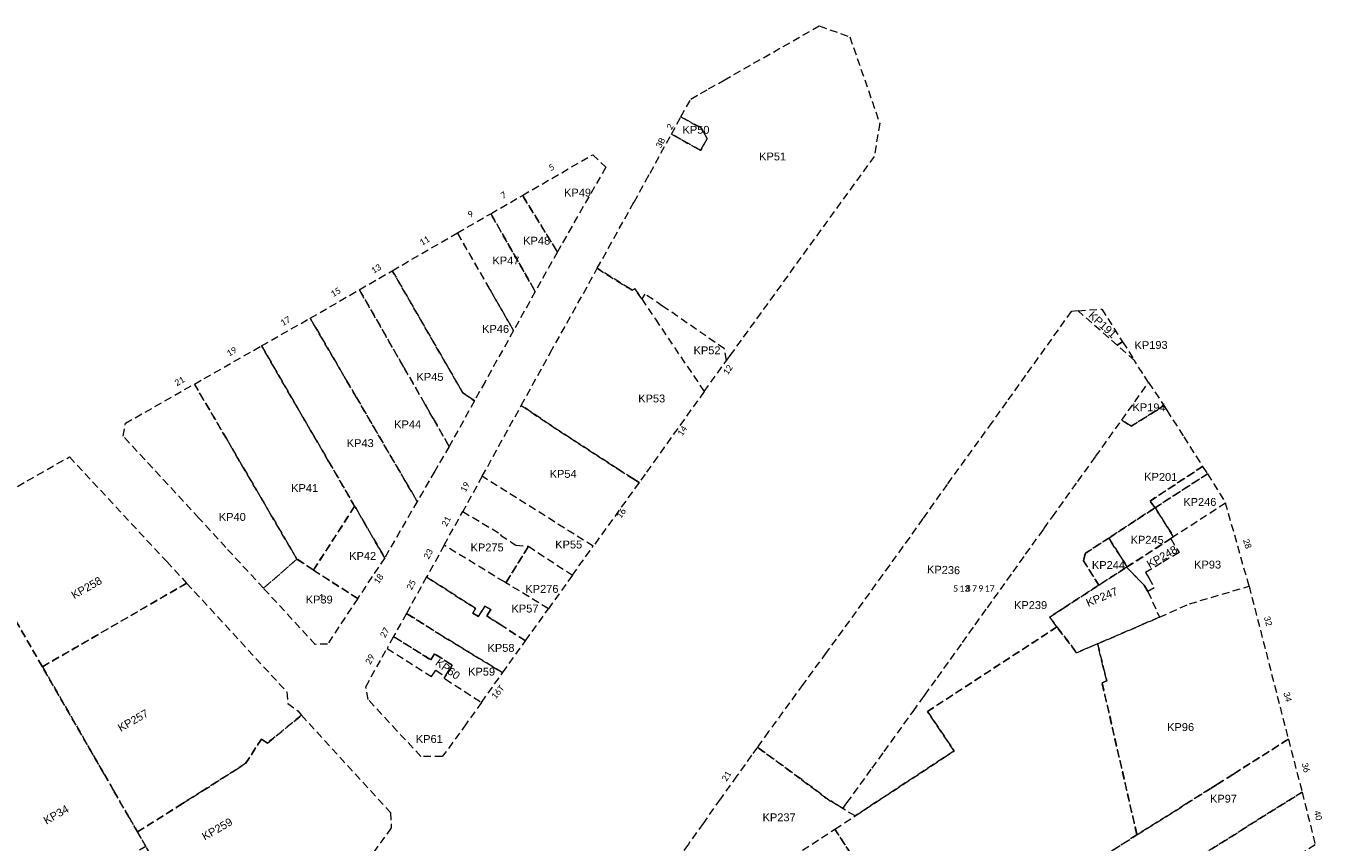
# Model space of a CAD drawing. Header units: metres. Extents: x 1711737 to 1712435, y 9275977 to 9276516.
# Tile 33 of 33: x 1712201 to 1712407, y 9276387 to 9276516. Entities that reach past the tile are written whole.
import ezdxf

# ---------------------------------------------------------------- set-up
doc = ezdxf.new("R2010")
doc.units = ezdxf.units.M
doc.header["$LTSCALE"] = 5
doc.linetypes.add('Parcelle', pattern=[1.2, 0.8, -0.4])
doc.layers.add('L5', color=7, linetype='Continuous')
doc.layers.add('L6', color=11, linetype='Parcelle', lineweight=13)
doc.layers.add('L7', color=11, linetype='Continuous', lineweight=15)
doc.styles.add('Legend', font='calibri.ttf')
doc.styles.get("Standard").update_dxf_attribs({"font": 'arial.ttf'})

msp = doc.modelspace()

# ---------------------------------------------------------------- linework, layer by layer
at = {"layer": 'L6', "ltscale": 0.3}
for points in [[(1712305.18, 9276501.61), (1712306.74, 9276504.44), (1712309.55, 9276506.05), (1712312.01, 9276507.44), (1712327.1, 9276516.05), (1712331.95, 9276514.3), (1712336.69, 9276500.61), (1712335.82, 9276495.35), (1712313.11, 9276463.98), (1712312.39, 9276462.97), (1712312.09, 9276464.8), (1712302.28, 9276471.61), (1712299.46, 9276473.51), (1712298.96, 9276472.73), (1712297.87, 9276474.35), (1712297.42, 9276474.11), (1712297.11, 9276474.31), (1712291.91, 9276477.59), (1712297.75, 9276488.11), (1712299.57, 9276491.42), (1712300.28, 9276492.7), (1712303.68, 9276498.89), (1712308.3, 9276496.28), (1712309.36, 9276498.19), (1712308.36, 9276499.86), (1712305.18, 9276501.61)], [(1712303.68, 9276498.89), (1712305.18, 9276501.61), (1712308.36, 9276499.86), (1712309.36, 9276498.19), (1712308.3, 9276496.28), (1712303.68, 9276498.89)], [(1712280.05, 9276489.16), (1712291.19, 9276495.6), (1712293.26, 9276493.64), (1712285.59, 9276480.19), (1712280.05, 9276489.16)], [(1712285.59, 9276480.19), (1712282.09, 9276473.91), (1712275.02, 9276486.25), (1712280.05, 9276489.16), (1712285.59, 9276480.19)], [(1712282.09, 9276473.91), (1712278.64, 9276467.72), (1712274.88, 9276474.26), (1712269.74, 9276483.2), (1712275.02, 9276486.25), (1712282.09, 9276473.91)], [(1712259.41, 9276477.21), (1712269.74, 9276483.2), (1712274.88, 9276474.26), (1712278.64, 9276467.72), (1712274.12, 9276459.6), (1712272.43, 9276456.55), (1712270.56, 9276457.88), (1712259.41, 9276477.21)], [(1712268.43, 9276449.34), (1712265.91, 9276453.74), (1712264.78, 9276455.7), (1712264.63, 9276455.98), (1712261.24, 9276461.89), (1712254.19, 9276474.19), (1712259.41, 9276477.21), (1712270.56, 9276457.88), (1712272.43, 9276456.55), (1712268.43, 9276449.34)], [(1712279.87, 9276455.84), (1712284.47, 9276464.17), (1712291.91, 9276477.59), (1712297.11, 9276474.31), (1712297.42, 9276474.11), (1712297.87, 9276474.35), (1712298.96, 9276472.73), (1712301.12, 9276469.51), (1712308.86, 9276458.04), (1712301.45, 9276447.69), (1712299.49, 9276444.94), (1712298.53, 9276443.59), (1712297.54, 9276444.22), (1712295.25, 9276445.7), (1712284.43, 9276452.74), (1712279.87, 9276455.84)], [(1712263.38, 9276440.61), (1712261.42, 9276443.92), (1712253.75, 9276457.08), (1712252.07, 9276459.95), (1712246.4, 9276469.68), (1712254.19, 9276474.19), (1712261.24, 9276461.89), (1712264.63, 9276455.98), (1712264.78, 9276455.7), (1712265.91, 9276453.74), (1712268.43, 9276449.34), (1712266.15, 9276445.41), (1712263.38, 9276440.61)], [(1712298.96, 9276472.73), (1712301.12, 9276469.51), (1712308.86, 9276458.04), (1712312.39, 9276462.97), (1712312.09, 9276464.8), (1712302.28, 9276471.61), (1712299.46, 9276473.51), (1712298.96, 9276472.73)], [(1712330.84, 9276391.87), (1712331.49, 9276392.76), (1712335.48, 9276398.27), (1712337.38, 9276400.91), (1712341.98, 9276407.29), (1712343.15, 9276408.9), (1712343.17, 9276408.93), (1712343.85, 9276409.87), (1712345.83, 9276412.64), (1712347.9, 9276415.54), (1712349.8, 9276418.2), (1712351.83, 9276421.05), (1712353.76, 9276423.73), (1712355.82, 9276426.61), (1712357.83, 9276429.42), (1712359.82, 9276432.21), (1712362, 9276435.25), (1712362.72, 9276436.26), (1712364.06, 9276438.14), (1712368.09, 9276443.78), (1712370.92, 9276447.72), (1712375.05, 9276453.5), (1712379.32, 9276459.48), (1712378.38, 9276460.9), (1712377.07, 9276462.97), (1712374.35, 9276465.37), (1712368.14, 9276470.84), (1712367.05, 9276470.76), (1712359.81, 9276460.61), (1712356.8, 9276456.39), (1712354.47, 9276453.14), (1712347.37, 9276443.31), (1712343.52, 9276437.87), (1712340.38, 9276433.44), (1712337.15, 9276428.98), (1712331.89, 9276421.67), (1712328.2, 9276416.61), (1712324.51, 9276411.56), (1712319.06, 9276404.08), (1712317.3, 9276401.61), (1712324.33, 9276396.46), (1712324.36, 9276396.44), (1712328.88, 9276393.02), (1712328.93, 9276393.09), (1712330.84, 9276391.87)], [(1712368.14, 9276470.84), (1712371.88, 9276471.13), (1712375.2, 9276465.91), (1712374.35, 9276465.37), (1712368.14, 9276470.84)], [(1712253.45, 9276439.83), (1712249.37, 9276446.88), (1712246.47, 9276451.86), (1712244.33, 9276455.55), (1712238.69, 9276465.29), (1712246.4, 9276469.68), (1712252.07, 9276459.95), (1712253.75, 9276457.08), (1712261.42, 9276443.92), (1712263.38, 9276440.61), (1712258.21, 9276431.67), (1712253.67, 9276439.46), (1712253.45, 9276439.83)], [(1712244.3, 9276431.45), (1712233.11, 9276450.57), (1712228.05, 9276459.23), (1712238.69, 9276465.29), (1712244.33, 9276455.55), (1712246.47, 9276451.86), (1712249.37, 9276446.88), (1712253.45, 9276439.83), (1712246.92, 9276429.7), (1712244.3, 9276431.45)], [(1712374.35, 9276465.37), (1712375.2, 9276465.91), (1712377.07, 9276462.97), (1712374.35, 9276465.37)], [(1712239, 9276426.82), (1712233.03, 9276433.3), (1712228.77, 9276437.97), (1712216.77, 9276450.94), (1712217.1, 9276453), (1712228.05, 9276459.23), (1712233.11, 9276450.57), (1712244.3, 9276431.45), (1712239, 9276426.82)], [(1712375.05, 9276453.5), (1712379.32, 9276459.48), (1712381.74, 9276455.8), (1712376.56, 9276452.52), (1712375.05, 9276453.5)], [(1712298.53, 9276443.59), (1712291.27, 9276433.5), (1712273.67, 9276444.59), (1712279.87, 9276455.84), (1712284.43, 9276452.74), (1712295.25, 9276445.7), (1712297.54, 9276444.22), (1712298.53, 9276443.59)], [(1712330.84, 9276391.87), (1712331.49, 9276392.76), (1712335.48, 9276398.27), (1712337.38, 9276400.91), (1712341.98, 9276407.29), (1712343.15, 9276408.9), (1712343.17, 9276408.93), (1712343.85, 9276409.87), (1712345.83, 9276412.64), (1712347.9, 9276415.54), (1712349.8, 9276418.2), (1712351.83, 9276421.05), (1712353.76, 9276423.73), (1712355.82, 9276426.61), (1712357.83, 9276429.42), (1712359.82, 9276432.21), (1712362, 9276435.25), (1712362.72, 9276436.26), (1712364.06, 9276438.14), (1712368.09, 9276443.78), (1712370.92, 9276447.72), (1712375.05, 9276453.5), (1712376.56, 9276452.52), (1712381.74, 9276455.8), (1712382.21, 9276455.06), (1712384.89, 9276450.85), (1712387.88, 9276446.15), (1712379.55, 9276440.67), (1712380.34, 9276439.6), (1712372.99, 9276434.79), (1712369.29, 9276432.37), (1712368.98, 9276431.18), (1712371.45, 9276427.33), (1712365.57, 9276423.51), (1712365.18, 9276423.26), (1712363.6, 9276422.24), (1712364.79, 9276420.69), (1712344.26, 9276407.27), (1712348.49, 9276401.01), (1712346.77, 9276399.88), (1712332.79, 9276390.71), (1712330.84, 9276391.87)], [(1712203.94, 9276414.37), (1712198.81, 9276423.29), (1712190.6, 9276437.66), (1712208.24, 9276447.68), (1712223.65, 9276431.05), (1712226.81, 9276427.62), (1712203.94, 9276414.37)], [(1712387.88, 9276446.15), (1712388.64, 9276444.97), (1712380.34, 9276439.6), (1712379.55, 9276440.67), (1712387.88, 9276446.15)], [(1712270.6, 9276439.01), (1712276.65, 9276435.38), (1712276.58, 9276435.27), (1712278.28, 9276434.14), (1712278.99, 9276433.68), (1712281.01, 9276433.48), (1712287.96, 9276428.9), (1712291.27, 9276433.5), (1712273.67, 9276444.59), (1712270.6, 9276439.01)], [(1712380.34, 9276439.6), (1712388.64, 9276444.97), (1712391.53, 9276440.33), (1712383.29, 9276435), (1712380.34, 9276439.6)], [(1712246.92, 9276429.7), (1712253.45, 9276439.83), (1712253.67, 9276439.46), (1712258.21, 9276431.67), (1712253.93, 9276425.2), (1712246.92, 9276429.7)], [(1712381.06, 9276422.24), (1712385.79, 9276424.36), (1712395.25, 9276427.15), (1712391.53, 9276440.33), (1712383.29, 9276435), (1712382.83, 9276434.7), (1712384.14, 9276432.5), (1712381.38, 9276430.85), (1712378.85, 9276429.33), (1712379.34, 9276428.47), (1712380.21, 9276426.91), (1712379.2, 9276426.31), (1712381.06, 9276422.24)], [(1712277.44, 9276427.69), (1712277.19, 9276427.83), (1712267.64, 9276433.65), (1712270.6, 9276439.01), (1712276.65, 9276435.38), (1712276.58, 9276435.27), (1712278.28, 9276434.14), (1712278.99, 9276433.68), (1712281.01, 9276433.48), (1712277.44, 9276427.69)], [(1712380.34, 9276439.6), (1712383.29, 9276435), (1712382.83, 9276434.7), (1712375.92, 9276430.22), (1712372.99, 9276434.79), (1712380.34, 9276439.6)], [(1712203.28, 9276375.87), (1712195, 9276390.29), (1712190.8, 9276397.48), (1712191.97, 9276398.15), (1712196.03, 9276400.49), (1712198.97, 9276402.17), (1712188.57, 9276420.32), (1712186.63, 9276423.68), (1712181.5, 9276432.51), (1712190.6, 9276437.66), (1712198.81, 9276423.29), (1712203.94, 9276414.37), (1712213.77, 9276397.29), (1712215.22, 9276394.76), (1712217.73, 9276390.39), (1712219.02, 9276388.17), (1712220.37, 9276385.85), (1712215.02, 9276382.75), (1712211.1, 9276380.46), (1712203.28, 9276375.87)], [(1712264.86, 9276428.62), (1712272.6, 9276423.63), (1712272.18, 9276422.89), (1712273.06, 9276422.33), (1712274.1, 9276424.01), (1712275.05, 9276423.47), (1712274.42, 9276422.43), (1712276.44, 9276421.12), (1712280.53, 9276418.49), (1712284.17, 9276423.58), (1712277.44, 9276427.69), (1712277.19, 9276427.83), (1712267.64, 9276433.65), (1712264.86, 9276428.62)], [(1712368.98, 9276431.18), (1712369.29, 9276432.37), (1712372.99, 9276434.79), (1712375.92, 9276430.22), (1712375.82, 9276430.16), (1712371.45, 9276427.33), (1712368.98, 9276431.18)], [(1712375.82, 9276430.16), (1712375.92, 9276430.22), (1712382.83, 9276434.7), (1712384.14, 9276432.5), (1712381.38, 9276430.85), (1712378.85, 9276429.33), (1712379.34, 9276428.47), (1712380.21, 9276426.91), (1712379.2, 9276426.31), (1712378.62, 9276427.33), (1712375.82, 9276430.16)], [(1712281.01, 9276433.48), (1712287.96, 9276428.9), (1712284.17, 9276423.58), (1712277.44, 9276427.69), (1712281.01, 9276433.48)], [(1712253.93, 9276425.2), (1712249.16, 9276417.98), (1712247.21, 9276417.93), (1712239, 9276426.82), (1712244.3, 9276431.45), (1712246.92, 9276429.7), (1712253.93, 9276425.2)], [(1712364.79, 9276420.69), (1712363.6, 9276422.24), (1712365.18, 9276423.26), (1712365.57, 9276423.51), (1712371.45, 9276427.33), (1712375.82, 9276430.16), (1712378.62, 9276427.33), (1712379.2, 9276426.31), (1712381.06, 9276422.24), (1712371.22, 9276418.01), (1712367.91, 9276416.59), (1712364.79, 9276420.69)], [(1712217.73, 9276390.39), (1712215.22, 9276394.76), (1712213.77, 9276397.29), (1712203.94, 9276414.37), (1712226.81, 9276427.62), (1712242.7, 9276410.38), (1712242.85, 9276408.56), (1712244.45, 9276407.36), (1712245.03, 9276406.69), (1712239.63, 9276402.27), (1712238.66, 9276402.89), (1712236.16, 9276399.02), (1712234.63, 9276398.04), (1712229.46, 9276394.75), (1712226.15, 9276392.66), (1712219.02, 9276388.17), (1712217.73, 9276390.39)], [(1712261.66, 9276422.83), (1712267.54, 9276419.14), (1712276.91, 9276413.42), (1712280.53, 9276418.49), (1712276.44, 9276421.12), (1712274.42, 9276422.43), (1712275.05, 9276423.47), (1712274.1, 9276424.01), (1712273.06, 9276422.33), (1712272.18, 9276422.89), (1712272.6, 9276423.63), (1712264.86, 9276428.62), (1712261.66, 9276422.83)], [(1712377.47, 9276387.69), (1712371.94, 9276411.83), (1712372.69, 9276412.16), (1712372.14, 9276414.32), (1712371.22, 9276418.01), (1712381.06, 9276422.24), (1712385.79, 9276424.36), (1712395.25, 9276427.15), (1712401.47, 9276402.88), (1712392.77, 9276397.35), (1712392.67, 9276397.28), (1712390.24, 9276395.74), (1712389.06, 9276395.01), (1712385.25, 9276392.6), (1712377.47, 9276387.69)], [(1712267.79, 9276412.85), (1712267.61, 9276412.58), (1712267.82, 9276412.44), (1712273.55, 9276408.71), (1712276.91, 9276413.42), (1712267.54, 9276419.14), (1712261.66, 9276422.83), (1712259.63, 9276419.16), (1712265.52, 9276415.47), (1712266.12, 9276416.42), (1712268.9, 9276414.63), (1712267.79, 9276412.85)], [(1712341.83, 9276369.73), (1712329.58, 9276388.6), (1712332.79, 9276390.71), (1712346.77, 9276399.88), (1712348.49, 9276401.01), (1712344.26, 9276407.27), (1712364.79, 9276420.69), (1712367.91, 9276416.59), (1712371.22, 9276418.01), (1712372.14, 9276414.32), (1712372.69, 9276412.16), (1712371.94, 9276411.83), (1712377.47, 9276387.69), (1712367.7, 9276381.51), (1712365.05, 9276379.84), (1712343.96, 9276366.46), (1712341.83, 9276369.73)], [(1712273.55, 9276408.71), (1712271.12, 9276405.31), (1712267.35, 9276400.11), (1712263.96, 9276400.14), (1712260.21, 9276404.16), (1712255.58, 9276409.16), (1712255.22, 9276411.19), (1712258.59, 9276417.28), (1712265.63, 9276412.82), (1712266.31, 9276413.81), (1712267.79, 9276412.85), (1712267.61, 9276412.58), (1712267.82, 9276412.44), (1712273.55, 9276408.71)], [(1712258.59, 9276417.28), (1712265.63, 9276412.82), (1712266.31, 9276413.81), (1712267.79, 9276412.85), (1712268.9, 9276414.63), (1712266.12, 9276416.42), (1712265.52, 9276415.47), (1712259.63, 9276419.16), (1712258.59, 9276417.28)], [(1712236.77, 9276357.78), (1712226.89, 9276374.62), (1712224.69, 9276378.43), (1712220.37, 9276385.85), (1712219.02, 9276388.17), (1712226.15, 9276392.66), (1712229.46, 9276394.75), (1712234.63, 9276398.04), (1712236.16, 9276399.02), (1712238.66, 9276402.89), (1712239.63, 9276402.27), (1712245.03, 9276406.69), (1712259.12, 9276391.23), (1712259.26, 9276388.8), (1712251.77, 9276378.48), (1712239.98, 9276362.24), (1712236.77, 9276357.78)], [(1712377.47, 9276387.69), (1712385.25, 9276392.6), (1712389.06, 9276395.01), (1712390.24, 9276395.74), (1712392.67, 9276397.28), (1712392.77, 9276397.35), (1712401.47, 9276402.88), (1712403.65, 9276394.5), (1712384.78, 9276382.61), (1712381.73, 9276380.66), (1712374.82, 9276376.25), (1712369.51, 9276372.87), (1712365.05, 9276379.84), (1712367.7, 9276381.51), (1712377.47, 9276387.69)], [(1712312.4, 9276377.37), (1712325.97, 9276386.24), (1712329.58, 9276388.6), (1712332.79, 9276390.71), (1712330.84, 9276391.87), (1712328.93, 9276393.09), (1712328.88, 9276393.02), (1712324.36, 9276396.44), (1712324.33, 9276396.46), (1712317.3, 9276401.61), (1712316.38, 9276400.33), (1712314.05, 9276397.05), (1712311.45, 9276393.43), (1712311.4, 9276393.37), (1712308.69, 9276389.52), (1712306.35, 9276386.21), (1712305.14, 9276384.48), (1712309.73, 9276381.43), (1712311.54, 9276378.68), (1712312.4, 9276377.37)], [(1712403.65, 9276394.5), (1712405.75, 9276386.12), (1712397.2, 9276380.78), (1712396.77, 9276382.23), (1712385.25, 9276375.1), (1712383.88, 9276377.26), (1712381.73, 9276380.66), (1712384.78, 9276382.61), (1712403.65, 9276394.5)], [(1712313.21, 9276346.92), (1712301.33, 9276359.89), (1712313.13, 9276370.53), (1712309.27, 9276376.49), (1712311.54, 9276378.68), (1712312.4, 9276377.37), (1712325.97, 9276386.24), (1712329.58, 9276388.6), (1712341.83, 9276369.73), (1712343.96, 9276366.46), (1712324.03, 9276353.78), (1712313.21, 9276346.92)]]:
    msp.add_lwpolyline(points, close=True, dxfattribs=at)

# ---------------------------------------------------------------- texts
at = {"layer": 'L5', "style": 'Legend'}
for s, rotation, p in [('2', 60.2, (1712303.69, 9276499.47)), ('3B', 61.9, (1712301.97, 9276496.54)), ('5', 30.5, (1712284.57, 9276492.99)), ('7', 30.5, (1712276.96, 9276488.58)), ('9', 30.5, (1712271.74, 9276485.56)), ('11', 30.5, (1712264.1, 9276481.14)), ('13', 30.5, (1712256.42, 9276476.69)), ('15', 30.5, (1712250.01, 9276472.98)), ('17', 30.1, (1712242.04, 9276468.4)), ('19', 30.1, (1712233.52, 9276463.55)), ('21', 30.1, (1712225.25, 9276458.85)), ('12', 55, (1712312.56, 9276460.57)), ('14', 56.3, (1712305.35, 9276450.86)), ('19', 61.6, (1712271.01, 9276441.96)), ('21', 61.6, (1712268.01, 9276436.51)), ('16', 54.7, (1712295.63, 9276437.78)), ('28', 286.3, (1712394.26, 9276434.51)), ('23', 61.5, (1712265.17, 9276431.34)), ('18', 53.9, (1712257.18, 9276427.38)), ('25', 61.5, (1712262.47, 9276426.45)), ('32', 284.9, (1712397.58, 9276422.26)), ('27', 61.5, (1712258.27, 9276418.87)), ('29', 61.5, (1712255.93, 9276414.63)), ('16T', 49.8, (1712275.76, 9276409.14)), ('34', 284.9, (1712400.67, 9276410.24)), ('36', 285.1, (1712403.56, 9276399.02)), ('21', 58.6, (1712312.4, 9276396.08)), ('40', 284.6, (1712405.5, 9276391.43))]:
    msp.add_text(s, height=1, rotation=rotation, dxfattribs=at).set_placement(p)
for s, p in [('1', (1712247.77, 9276424.89)), ('5', (1712348.33, 9276426.29)), ('13', (1712349.33, 9276426.28)), ('8', (1712350.33, 9276426.29)), ('7', (1712351.33, 9276426.29)), ('9', (1712352.33, 9276426.29)), ('17', (1712353.33, 9276426.29))]:
    msp.add_text(s, height=1, dxfattribs=at).set_placement(p)
at = {"layer": 'L7'}
for s, p in [('KP50', (1712305.43, 9276498.94)), ('KP51', (1712317.58, 9276494.71)), ('KP49', (1712286.65, 9276488.98)), ('KP48', (1712280.17, 9276481.35)), ('KP47', (1712275.3, 9276478.2)), ('KP46', (1712273.66, 9276467.35)), ('KP52', (1712307.18, 9276463.95)), ('KP45', (1712263.26, 9276459.74)), ('KP53', (1712298.41, 9276456.31)), ('KP44', (1712259.72, 9276452.21)), ('KP43', (1712252.2, 9276449.23)), ('KP54', (1712284.37, 9276444.35)), ('KP41', (1712243.39, 9276442.1)), ('KP246', (1712384.82, 9276439.9)), ('KP40', (1712231.92, 9276437.52)), ('KP275', (1712271.83, 9276432.68)), ('KP55', (1712285.25, 9276433.14)), ('KP42', (1712252.59, 9276431.33)), ('KP244', (1712370.33, 9276429.88)), ('KP93', (1712386.54, 9276429.96)), ('KP39', (1712245.7, 9276424.41)), ('KP276', (1712280.52, 9276426.1)), ('KP57', (1712278.32, 9276422.98)), ('KP239', (1712357.99, 9276423.53)), ('KP58', (1712274.52, 9276416.74)), ('KP59', (1712271.44, 9276412.97)), ('KP96', (1712382.26, 9276404.18)), ('KP61', (1712263.15, 9276402.29)), ('KP97', (1712389.05, 9276392.82)), ('KP237', (1712318.12, 9276389.86))]:
    msp.add_text(s, height=1.25, dxfattribs=at).set_placement(p)
for s, rotation, p in [('KP191', 317.3, (1712369.68, 9276469.97)), ('KP193', 0.8, (1712377.1, 9276464.75)), ('KP194', 359.7, (1712376.76, 9276454.93)), ('KP201', 359.2, (1712378.61, 9276443.91)), ('KP245', 359.4, (1712376.46, 9276433.92)), ('KP248', 30, (1712379.48, 9276429.97)), ('KP236', 358, (1712344.17, 9276429.22)), ('KP258', 29.7291, (1712208.98, 9276425.07)), ('KP247', 22.6, (1712369.73, 9276423.86)), ('KP60', 324.3, (1712266.12, 9276414.75)), ('KP257', 29.7291, (1712216.36, 9276404.01)), ('KP34', 29.7291, (1712204.57, 9276389.31)), ('KP259', 29.7291, (1712229.68, 9276386.79))]:
    msp.add_text(s, height=1.25, rotation=rotation, dxfattribs=at).set_placement(p)

doc.saveas('drawing.dxf')
